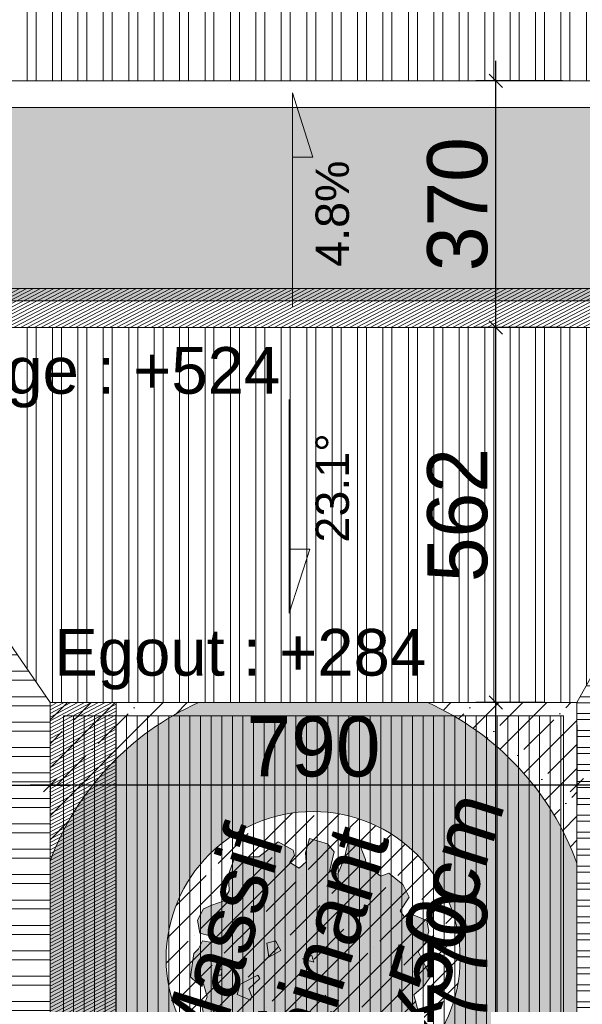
# Model space of a CAD drawing. Header units: millimetres. Extents: x 24647 to 200269, y -67453 to 4484.
# Tile 198 of 231: x 38964 to 39807, y -50328 to -48852. Entities that reach past the tile are written whole.
import ezdxf
from ezdxf.lldxf.tags import DXFTag

# ---------------------------------------------------------------- set-up
doc = ezdxf.new("R2010")
doc.units = ezdxf.units.MM
doc.layers.get('0').update_dxf_attribs({"lineweight": 9})
doc.layers.add('- Poly 02', color=7, linetype='Continuous', lineweight=13, true_color=0x51879e, plot=False)
doc.layers.add('0_Construction 1', color=80, linetype='Continuous', lineweight=13, plot=False)
for name, color, linetype, lineweight in [('0_Cotes 500', 137, 'Continuous', 5), ('0H_Végétation', 73, 'Continuous', 9), ('P_Texte Repère', 63, 'Continuous', 13), ('P_Trait tres fin', 151, 'Continuous', 9), ('P_Trait Vu', 125, 'Continuous', 20), ('P_Voirie', 41, 'Continuous', 15), ('P_Végétation', 76, 'Continuous', 5), ('PH_V_Bardage Metal', 55, 'Continuous', 9), ('Textmult Gd', 36, 'Continuous', 13)]:
    doc.layers.add(name, color=color, linetype=linetype, lineweight=lineweight)
doc.layers.add('Hach Ombre', color=7, linetype='Continuous', lineweight=13, true_color=0x303030)
doc.layers.add('R_EP_H', color=7, linetype='EAUX_PLUVIALES', lineweight=18, true_color=0x263b9c)
doc.styles.add('Agency Style', font='arial.ttf')
doc.styles.get("Standard").update_dxf_attribs({"font": 'GOTHIC.TTF'})
tags = doc.linetypes.add('EAUX_PLUVIALES', pattern='A,12,-5,["EP",Standard,S=2.54,R=0,X=-2.54,Y=-1.27],-5', length=22).pattern_tags.tags
tags[6] = DXFTag(74, 10)
doc.dimstyles.new('Cotes 500', dxfattribs={"dimtxt": 90, "dimasz": 20, "dimexe": 30, "dimexo": 50, "dimgap": 10, "dimtad": 1, "dimdec": 0, "dimzin": 9, "dimdsep": 46, "dimtxsty": 'Standard', "dimblk": 'OBLIQUE', "dimcen": -25, "dimdle": 30, "dimazin": 0, "dimtfac": 1, "dimtdec": 0, "dimtix": 1, "dimtmove": 0, "dimatfit": 3, "dimldrblk": 'SMALL', "dimfxl": 100, "dimfxlon": 1, "dimarcsym": 0})

# ---------------------------------------------------------------- blocks, each defined once
blk = doc.blocks.new('_Oblique')
at = {"color": 0, "linetype": 'ByBlock', "lineweight": -2}
blk.add_line((-0.5, -0.5), (0.5, 0.5), dxfattribs=at)
blk = doc.blocks.new('*D561')
at = {"layer": '0_Cotes 500', "color": 0, "lineweight": -2, "transparency": 16777216}
for p, q in [((39799.12215180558, -49995.24013885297), (39799.12215180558, -50029.08503711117)), ((40113.81331001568, -49995.24013885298), (40113.81331001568, -50029.08503711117)), ((40143.81331001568, -49999.08503711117), (39769.12215180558, -49999.08503711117))]:
    blk.add_line(p, q, dxfattribs=at)
at = {"layer": 'Defpoints', "color": 0, "transparency": 16777216}
for p in [(39799.12215180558, -49945.24013885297), (40113.81331001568, -49945.24013885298), (39799.12215180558, -49999.08503711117)]:
    blk.add_point(p, dxfattribs=at)
at = {"layer": '0_Cotes 500', "color": 0, "lineweight": -2, "transparency": 16777216, "xscale": 20, "yscale": 20, "zscale": 20, "rotation": 180}
blk.add_blockref('_Oblique', (39799.12215180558, -49999.08503711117), dxfattribs=at)
at = {"layer": '0_Cotes 500', "color": 0, "lineweight": -2, "transparency": 16777216, "xscale": 20, "yscale": 20, "zscale": 20}
blk.add_blockref('_Oblique', (40113.81331001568, -49999.08503711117), dxfattribs=at)
at = {"layer": '0_Cotes 500', "color": 0, "transparency": 16777216, "insert": (39956.46773091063, -49941.82127096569), "char_height": 90, "attachment_point": 5}
blk.add_mtext('317', dxfattribs=at)
blk = doc.blocks.new('_Small')
at = {"color": 0, "linetype": 'ByBlock', "lineweight": -2}
blk.add_circle((0, 0), 0.25, dxfattribs=at)
blk = doc.blocks.new('*D562')
at = {"layer": '0_Cotes 500', "color": 0, "lineweight": -2, "transparency": 16777216}
for p, q in [((39799.12215180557, -49909.52223479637), (39799.12215180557, -50029.08503711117)), ((39829.12215180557, -49999.08503711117), (38979.55657347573, -49999.08503711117)), ((39009.55657347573, -49999.08503711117), (39009.55657347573, -50029.08503711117))]:
    blk.add_line(p, q, dxfattribs=at)
at = {"layer": 'Defpoints', "color": 0, "transparency": 16777216}
for p in [(39799.12215180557, -49859.52223479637), (39009.55657347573, -49956.69897643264), (39009.55657347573, -49999.08503711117)]:
    blk.add_point(p, dxfattribs=at)
at = {"layer": '0_Cotes 500', "color": 0, "lineweight": -2, "transparency": 16777216, "xscale": 20, "yscale": 20, "zscale": 20, "rotation": 180}
blk.add_blockref('_Oblique', (39009.55657347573, -49999.08503711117), dxfattribs=at)
at = {"layer": '0_Cotes 500', "color": 0, "lineweight": -2, "transparency": 16777216, "xscale": 20, "yscale": 20, "zscale": 20}
blk.add_blockref('_Oblique', (39799.12215180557, -49999.08503711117), dxfattribs=at)
at = {"layer": '0_Cotes 500', "color": 0, "transparency": 16777216, "insert": (39404.33936264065, -49941.82127096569), "char_height": 90, "attachment_point": 5}
blk.add_mtext('790', dxfattribs=at)
blk = doc.blocks.new('*D563')
at = {"layer": '0_Cotes 500', "color": 0, "lineweight": -2, "transparency": 16777216}
for p, q in [((38622.81707157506, -49995.24013885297), (38622.81707157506, -50029.08503711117)), ((38592.81707157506, -49999.08503711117), (39039.55657347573, -49999.08503711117)), ((39009.55657347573, -49999.08503711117), (39009.55657347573, -50029.08503711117))]:
    blk.add_line(p, q, dxfattribs=at)
at = {"layer": 'Defpoints', "color": 0, "transparency": 16777216}
for p in [(38622.81707157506, -49945.24013885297), (39009.55657347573, -49956.69897643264), (39009.55657347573, -49999.08503711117)]:
    blk.add_point(p, dxfattribs=at)
at = {"layer": '0_Cotes 500', "color": 0, "lineweight": -2, "transparency": 16777216, "xscale": 20, "yscale": 20, "zscale": 20, "rotation": 180}
blk.add_blockref('_Oblique', (38622.81707157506, -49999.08503711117), dxfattribs=at)
at = {"layer": '0_Cotes 500', "color": 0, "lineweight": -2, "transparency": 16777216, "xscale": 20, "yscale": 20, "zscale": 20}
blk.add_blockref('_Oblique', (39009.55657347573, -49999.08503711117), dxfattribs=at)
at = {"layer": '0_Cotes 500', "color": 0, "transparency": 16777216, "insert": (38816.18682252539, -49941.82127096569), "char_height": 90, "attachment_point": 5}
blk.add_mtext('387', dxfattribs=at)
blk = doc.blocks.new('*D564')
at = {"layer": '0_Cotes 500', "color": 0, "lineweight": -2, "transparency": 16777216}
for p, q in [((39677.60685980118, -49343.16482684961), (39677.60685980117, -48913.25193730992)), ((39777.60685980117, -48943.25193730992), (39647.60685980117, -48943.25193730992)), ((39777.60685980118, -49313.16482684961), (39647.60685980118, -49313.16482684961))]:
    blk.add_line(p, q, dxfattribs=at)
at = {"layer": 'Defpoints', "color": 0, "transparency": 16777216}
for p in [(39677.60685980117, -48943.25193730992), (40113.81330383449, -48943.25193730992), (40113.81330383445, -49313.16482684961)]:
    blk.add_point(p, dxfattribs=at)
at = {"layer": '0_Cotes 500', "color": 0, "lineweight": -2, "transparency": 16777216, "xscale": 20, "yscale": 20, "zscale": 20}
for p, rotation in [((39677.60685980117, -48943.25193730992), 90), ((39677.60685980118, -49313.16482684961), 270)]:
    blk.add_blockref('_Oblique', p, dxfattribs=dict(at, rotation=rotation))
at = {"layer": '0_Cotes 500', "color": 0, "transparency": 16777216, "insert": (39620.34309365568, -49128.20838207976), "char_height": 90, "attachment_point": 5, "rotation": 90}
blk.add_mtext('370', dxfattribs=at)
blk = doc.blocks.new('*D551')
at = {"layer": '0_Cotes 500', "color": 0, "lineweight": -2, "transparency": 16777216}
for p, q in [((39677.60686598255, -49905.52223479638), (39677.60686598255, -49283.16479721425)), ((39714.12215180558, -49313.16479721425), (39647.60686598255, -49313.16479721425)), ((39749.12215180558, -49875.52223479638), (39647.60686598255, -49875.52223479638))]:
    blk.add_line(p, q, dxfattribs=at)
at = {"layer": 'Defpoints', "color": 0, "transparency": 16777216}
for p in [(39677.60686598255, -49313.16479721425), (39764.12215180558, -49313.16479721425), (39799.12215180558, -49875.52223479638)]:
    blk.add_point(p, dxfattribs=at)
at = {"layer": '0_Cotes 500', "color": 0, "lineweight": -2, "transparency": 16777216, "xscale": 20, "yscale": 20, "zscale": 20}
for p, rotation in [((39677.60686598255, -49313.16479721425), 90), ((39677.60686598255, -49875.52223479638), 270)]:
    blk.add_blockref('_Oblique', p, dxfattribs=dict(at, rotation=rotation))
at = {"layer": '0_Cotes 500', "color": 0, "transparency": 16777216, "insert": (39620.34309983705, -49594.3435160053), "char_height": 90, "attachment_point": 5, "rotation": 90}
blk.add_mtext('562', dxfattribs=at)
blk = doc.blocks.new('Arbre dessus-Divers (3)')
at = {"true_color": 0xffffff, "transparency": 33554610}
h = blk.add_hatch(color=7, dxfattribs=at)
h.dxf.hatch_style = 1
h.paths.add_polyline_path([(267.7208863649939, -9.861957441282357), (283.9769412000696, 17.34390003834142), (292.9756085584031, 44.35500859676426), (272.8907585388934, 68.12478772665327), (245.4165424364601, 96.61804746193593), (256.8143461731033, 123.6935358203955), (256.0305220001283, 152.9030209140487), (243.263037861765, 176.8691584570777), (196.9492939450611, 180.4880982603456), (187.5595192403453, 168.0517430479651), (172.6580383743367, 179.8362526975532), (183.7890929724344, 219.0889675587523), (158.7800025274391, 245.1874923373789), (116.9977822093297, 261.1124182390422), (100.29064162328, 248.4797046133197), (58.6343890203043, 261.9471252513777), (50.92430631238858, 276.3854985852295), (28.30995083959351, 304.9491490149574), (-3.234290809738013, 301.7018086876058), (0.203397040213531, 265.3009254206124), (-3.47992257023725, 221.3863178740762), (-25.37204179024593, 220.7988521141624), (-29.14085856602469, 271.7760982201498), (-51.42569462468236, 285.8233642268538), (-97.60906941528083, 284.5840529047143), (-96.6288868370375, 248.0572019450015), (-88.72405520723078, 226.3614411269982), (-100.3781957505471, 206.6017091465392), (-127.2649460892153, 213.2028496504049), (-120.5290350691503, 232.8306030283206), (-128.1131500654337, 244.8114710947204), (-169.6990119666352, 253.4190311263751), (-204.8006055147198, 203.7995779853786), (-228.8955026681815, 195.8303665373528), (-262.5061422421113, 177.8823051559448), (-263.8623257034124, 138.9519164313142), (-250.6421463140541, 100.3526566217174), (-257.1756880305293, 70.94681312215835), (-281.0098469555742, 53.2610994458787), (-297.6526077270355, 38.22924946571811), (-304.0617912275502, 6.42587909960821), (-288.7032137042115, -22.39249866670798), (-259.5537070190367, -21.61028399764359), (-251.9052122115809, -35.99028842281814), (-276.1304784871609, -39.10124874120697), (-280.4028733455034, -61.06375865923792), (-287.2675439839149, -75.89323933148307), (-278.4441176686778, -134.0574822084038), (-258.7503749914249, -143.2525079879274), (-241.7808866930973, -140.3962749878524), (-223.9648039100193, -169.0886850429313), (-225.5757146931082, -200.7632958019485), (-207.627653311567, -234.3739353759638), (-151.5913962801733, -240.1928612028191), (-131.6369153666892, -259.1043892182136), (-128.5243455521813, -283.3896338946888), (-95.21309697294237, -261.2193212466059), (-70.09496305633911, -286.6834556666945), (-16.85055920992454, -277.9320295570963), (-9.402824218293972, -282.5939222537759), (12.23456767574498, -274.7506785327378), (9.508703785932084, -262.6394413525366), (-10.6421355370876, -236.4105474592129), (-3.97221381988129, -214.3236793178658), (20.31904175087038, -213.6718337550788), (43.05936495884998, -244.6929894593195), (44.03793804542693, -281.1598620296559), (73.64454136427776, -297.4115154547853), (107.0004536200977, -272.207676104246), (89.50948886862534, -255.6309046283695), (91.38113786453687, -233.672796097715), (129.9204192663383, -220.4542262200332), (179.0244068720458, -238.5835395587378), (195.4708092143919, -216.2343236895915), (175.1252209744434, -182.7480423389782), (205.5633123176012, -140.5163457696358), (246.0873173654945, -181.4109458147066), (266.9089062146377, -160.7780463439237), (239.0495936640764, -120.1707575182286), (250.8984831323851, -107.6684130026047), (277.4585059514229, -102.0939365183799), (235.5415151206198, -78.91001365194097), (235.3451566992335, -71.59264777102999), (279.3301549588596, -80.13582799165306), (293.1226936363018, -50.5952139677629)])
for p, q in [((-121.4453396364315, 3.043333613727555), (-102.3390627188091, 15.74042705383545)), ((-106.0223823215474, -28.17418050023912), (-121.4453396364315, 3.043333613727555)), ((-102.3390627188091, 15.74042705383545), (-82.38297230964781, -3.231079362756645)), ((-24.22050166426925, -7.555909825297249), (-5.180214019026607, 7.600298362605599)), ((-5.180214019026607, 7.600298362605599), (4.929005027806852, -6.773695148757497)), ((-82.38297230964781, -3.231079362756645), (-106.0223823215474, -28.17418050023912)), ((-82.38297230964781, -3.231079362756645), (-82.38297230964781, -3.231079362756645)), ((4.929005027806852, -6.773695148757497), (-24.22050166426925, -7.555909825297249)), ((4.929005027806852, -6.773695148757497), (-24.22050166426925, -7.555909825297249)), ((-24.22050166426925, -7.555909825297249), (4.929005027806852, -6.773695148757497)), ((4.929005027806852, -6.773695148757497), (4.929005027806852, -6.773695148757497)), ((4.929005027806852, -6.773695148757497), (4.929005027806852, -6.773695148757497)), ((-225.3031802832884, -90.13617559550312), (-208.1989214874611, -94.53893956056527)), ((-222.3165781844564, -111.9639150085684), (-225.3031802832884, -90.13617559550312)), ((-208.1989214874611, -94.53893956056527), (-205.4130791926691, -106.6485672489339)), ((-154.6098562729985, -114.2885241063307), (-119.0555674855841, -79.30219322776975)), ((-111.6034311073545, -86.36483176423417), (-130.1882315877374, -118.4949296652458)), ((-119.0555674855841, -79.30219322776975), (-111.6034311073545, -86.36483176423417)), ((-205.4130791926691, -106.6485672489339), (-222.3165781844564, -111.9639150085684)), ((-205.4130791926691, -106.6485672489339), (-205.4130791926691, -106.6485672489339)), ((-153.8920214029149, -141.0388944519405), (-154.6098562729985, -114.2885241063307)), ((-130.1882315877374, -118.4949296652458), (-117.5555179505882, -135.2020702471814)), ((-130.1882315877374, -118.4949296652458), (-130.1882315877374, -118.4949296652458)), ((-117.2947797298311, -144.9185724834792), (-153.8920214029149, -141.0388944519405)), ((-117.5555179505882, -135.2020702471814), (-117.2947797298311, -144.9185724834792)), ((-90.39288745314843, -165.5043392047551), (-71.09025211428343, -160.1246116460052)), ((-80.08891947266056, -187.1357202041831), (-90.39288745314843, -165.5043392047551)), ((-71.09025211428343, -160.1246116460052), (-63.11943117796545, -184.2794872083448)), ((-132.942215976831, -210.4618996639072), (-130.8742085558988, -195.8211570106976)), ((-130.8742085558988, -195.8211570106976), (-108.7813295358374, -204.9518029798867)), ((-63.11943117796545, -184.2794872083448), (-80.08891947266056, -187.1357202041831)), ((-80.08891947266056, -187.1357202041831), (-80.08891947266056, -187.1357202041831)), ((-156.7763749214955, -228.1476133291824), (-132.942215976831, -210.4618996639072)), ((-108.7813295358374, -204.9518029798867), (-115.5816203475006, -222.1804200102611)), ((-115.5816203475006, -222.1804200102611), (-156.7763749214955, -228.1476133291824)), ((-156.7763749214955, -228.1476133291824), (-156.7763749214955, -228.1476133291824)), ((-80.79164787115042, -250.4173429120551), (-71.46625297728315, -235.5818513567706)), ((-71.46625297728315, -235.5818513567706), (-46.84826988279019, -247.1056227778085)), ((-46.84826988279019, -247.1056227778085), (-32.46987494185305, -239.3971495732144)), ((-32.46987494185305, -239.3971495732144), (-22.49263449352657, -248.8529135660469)), ((-75.73703834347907, -257.6043396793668), (-80.79164787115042, -250.4173429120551)), ((-80.79164787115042, -250.4173429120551), (-80.79164787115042, -250.4173429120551)), ((-48.72592978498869, -266.6030070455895), (-75.73703834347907, -257.6043396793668)), ((-34.15117644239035, -266.2118997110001), (-48.72592978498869, -266.6030070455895)), ((-22.29627607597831, -256.1702794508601), (-34.15117644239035, -266.2118997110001)), ((-22.49263449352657, -248.8529135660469), (-22.29627607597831, -256.1702794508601))]:
    blk.add_line(p, q)
at = {"lineweight": 13}
blk.add_lwpolyline([(267.7208863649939, -9.861957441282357), (283.9769412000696, 17.34390003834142), (292.9756085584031, 44.35500859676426), (292.9756085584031, 44.35500859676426), (272.8907585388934, 68.12478772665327), (245.4165424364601, 96.61804746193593), (256.8143461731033, 123.6935358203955), (256.0305220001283, 152.9030209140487), (243.263037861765, 176.8691584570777), (196.9492939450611, 180.4880982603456), (187.5595192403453, 168.0517430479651), (172.6580383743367, 179.8362526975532), (183.7890929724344, 219.0889675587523), (158.7800025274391, 245.1874923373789), (116.9977822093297, 261.1124182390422), (100.29064162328, 248.4797046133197), (58.6343890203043, 261.9471252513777), (50.92430631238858, 276.3854985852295), (28.30995083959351, 304.9491490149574), (-3.234290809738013, 301.7018086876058), (0.203397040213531, 265.3009254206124), (-3.47992257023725, 221.3863178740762), (-25.37204179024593, 220.7988521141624), (-29.14085856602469, 271.7760982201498), (-51.42569462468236, 285.8233642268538), (-97.60906941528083, 284.5840529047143), (-96.6288868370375, 248.0572019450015), (-88.72405520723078, 226.3614411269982), (-100.3781957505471, 206.6017091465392), (-127.2649460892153, 213.2028496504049), (-120.5290350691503, 232.8306030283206), (-128.1131500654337, 244.8114710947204), (-169.6990119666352, 253.4190311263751), (-204.8006055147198, 203.7995779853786), (-228.8955026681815, 195.8303665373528), (-262.5061422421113, 177.8823051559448), (-263.8623257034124, 138.9519164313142), (-250.6421463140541, 100.3526566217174), (-257.1756880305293, 70.94681312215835), (-281.0098469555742, 53.2610994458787), (-297.6526077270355, 38.22924946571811), (-304.0617912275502, 6.42587909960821), (-288.7032137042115, -22.39249866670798), (-259.5537070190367, -21.61028399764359), (-251.9052122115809, -35.99028842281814), (-276.1304784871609, -39.10124874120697), (-280.4028733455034, -61.06375865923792), (-287.2675439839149, -75.89323933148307), (-278.4441176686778, -134.0574822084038), (-258.7503749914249, -143.2525079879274), (-241.7808866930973, -140.3962749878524), (-223.9648039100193, -169.0886850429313), (-225.5757146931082, -200.7632958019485), (-207.627653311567, -234.3739353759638), (-151.5913962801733, -240.1928612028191), (-131.6369153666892, -259.1043892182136), (-128.5243455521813, -283.3896338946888), (-95.21309697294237, -261.2193212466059), (-70.09496305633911, -286.6834556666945), (-16.85055920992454, -277.9320295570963), (-9.402824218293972, -282.5939222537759), (12.23456767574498, -274.7506785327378), (9.508703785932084, -262.6394413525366), (-10.6421355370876, -236.4105474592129), (-3.97221381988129, -214.3236793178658), (20.31904175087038, -213.6718337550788), (43.05936495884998, -244.6929894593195), (44.03793804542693, -281.1598620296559), (73.64454136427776, -297.4115154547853), (107.0004536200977, -272.207676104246), (89.50948886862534, -255.6309046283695), (91.38113786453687, -233.672796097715), (129.9204192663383, -220.4542262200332), (179.0244068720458, -238.5835395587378), (195.4708092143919, -216.2343236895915), (175.1252209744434, -182.7480423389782), (205.5633123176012, -140.5163457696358), (246.0873173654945, -181.4109458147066), (266.9089062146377, -160.7780463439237), (239.0495936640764, -120.1707575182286), (250.8984831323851, -107.6684130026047), (277.4585059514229, -102.0939365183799), (235.5415151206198, -78.91001365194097), (235.3451566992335, -71.59264777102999), (279.3301549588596, -80.13582799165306), (293.1226936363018, -50.5952139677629), (267.7208863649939, -9.861957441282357), (283.9769412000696, 17.34390003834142), (283.9769412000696, 17.34390003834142)], dxfattribs=at)
blk.add_point((-0.1256045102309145, 0.4133015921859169))
blk = doc.blocks.new('*D683')
at = {"layer": '0_Cotes 500', "color": 0, "lineweight": -2, "transparency": 16777216}
for p, q in [((39677.60686598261, -50674.18002926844), (39677.60686598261, -49845.52223479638)), ((39749.1221518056, -49875.52223479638), (39647.60686598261, -49875.52223479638)), ((39749.12215180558, -50644.18002926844), (39647.60686598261, -50644.18002926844))]:
    blk.add_line(p, q, dxfattribs=at)
at = {"layer": 'Defpoints', "color": 0, "transparency": 16777216}
for p in [(39677.60686598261, -49875.52223479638), (39799.1221518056, -49875.52223479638), (39799.12215180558, -50644.18002926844)]:
    blk.add_point(p, dxfattribs=at)
at = {"layer": '0_Cotes 500', "color": 0, "lineweight": -2, "transparency": 16777216, "xscale": 20, "yscale": 20, "zscale": 20}
for p, rotation in [((39677.60686598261, -49875.52223479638), 90), ((39677.60686598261, -50644.18002926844), 270)]:
    blk.add_blockref('_Oblique', p, dxfattribs=dict(at, rotation=rotation))
at = {"layer": '0_Cotes 500', "color": 0, "transparency": 16777216, "insert": (39620.34309983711, -50259.8511320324), "char_height": 90, "attachment_point": 5, "rotation": 90}
blk.add_mtext('770', dxfattribs=at)

msp = doc.modelspace()

# ---------------------------------------------------------------- hatches: boundary and pattern name
at = {"layer": '0H_Végétation', "transparency": 33554687}
h = msp.add_hatch(dxfattribs=at)
h.set_pattern_fill('ANSI35', color=256, scale=8)
h.set_pattern_definition([(117.6124533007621, (-14100.4013960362, 36322.35056197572), (-45.01402530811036, -23.54522298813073), []), (117.6124533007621, (-14089.6669902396, 36356.63020093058), (-45.01402530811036, -23.54522298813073), [63.5, -12.7, 0, -12.7])])
h.paths.add_polyline_path([(35579.31726855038, -47738.67396938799), (35588.00621419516, -48667.17466354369), (37213.10873679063, -48667.17466354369), (37213.10873679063, -47757.40651264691), (38326.83027071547, -47497.75754728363), (37922.66903871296, -45764.17441272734), (37928.33732479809, -45728.07289707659), (37951.84082013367, -45699.83248198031), (37978.85743731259, -45686.63409149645), (39255.72551536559, -45256.4337171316), (39325.92756849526, -45226.78499364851), (39369.44403475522, -45179.59355425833), (39376.44286739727, -45156.52576635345), (39381.53090655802, -44638.45559179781), (38660.40960437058, -44758.59454083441)])
h.paths.add_polyline_path([(43747.74493348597, -46989.08360755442), (41535.08687437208, -48277.1195365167), (41531.38914061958, -49719.95940652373), (43259.53034920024, -49723.25034072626), (43259.53034817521, -50953.48333529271), (42925.97971332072, -51562.14963185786), (44921.5747059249, -52661.74721877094), (46802.48995596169, -50037.62994241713), (44770.29738795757, -48668.21891677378)])
edge = h.paths.add_edge_path()
edge.add_line((38296.05593561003, -56898.81771841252), (41532.00195437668, -58639.47368872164))
edge.add_line((41532.00195437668, -58639.47368872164), (42181.14759474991, -57586.77474176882))
edge.add_line((42181.14759474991, -57586.77474176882), (42480.22229659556, -56961.36045587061))
edge.add_line((42480.22229659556, -56961.36045587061), (42623.25565844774, -56617.47270023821))
edge.add_line((42623.25565844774, -56617.47270023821), (42257.41969317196, -56357.34436953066))
edge.add_line((42257.41969317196, -56357.34436953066), (42513.41507440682, -56115.20189275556))
edge.add_line((42513.41507440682, -56115.20189275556), (43335.68845653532, -54700.78819274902))
edge.add_line((43335.68845653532, -54700.78819274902), (42659.29336371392, -54310.07780080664))
edge.add_line((42659.29336371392, -54310.07780080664), (42667.03123021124, -54234.62595069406))
edge.add_line((42667.03123021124, -54234.62595069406), (42844.75524002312, -53913.06872475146))
edge.add_line((42844.75524002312, -53913.06872475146), (43496.3307338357, -52755.00152790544))
edge.add_arc((43801.17645288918, -52948.21126534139), 360.9167702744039, 70.85112709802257, 147.6336754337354, ccw=False)
edge.add_line((43919.5657486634, -52607.26421708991), (44620.54589164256, -52993.68338572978))
edge.add_line((44620.54589164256, -52993.68338572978), (44674.98946946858, -53031.97510039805))
edge.add_line((44674.98946946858, -53031.97510039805), (44757.69000738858, -53151.55726110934))
edge.add_line((44757.69000738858, -53151.55726110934), (44874.47375553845, -53248.31310856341))
edge.add_line((44874.47375553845, -53248.31310856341), (44864.13049846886, -53269.61260747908))
edge.add_line((44864.13049846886, -53269.61260747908), (44874.64488762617, -53284.91604304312))
edge.add_line((44874.64488762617, -53284.91604304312), (44445.26969021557, -54169.9403887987))
edge.add_line((44445.26969021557, -54169.9403887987), (43972.22375571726, -55145.0901981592))
edge.add_line((43972.22375571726, -55145.0901981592), (43913.96320757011, -55291.41193301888))
edge.add_line((43913.96320757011, -55291.41193301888), (43820.17129617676, -55526.97091121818))
edge.add_line((43820.17129617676, -55526.97091121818), (43755.88781223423, -55688.419287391))
edge.add_line((43755.88781223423, -55688.419287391), (43727.79283199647, -55758.98000780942))
edge.add_line((43727.79283199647, -55758.98000780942), (43412.65708291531, -56550.445433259))
edge.add_line((43412.65708291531, -56550.445433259), (42853.09041005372, -57955.80066835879))
edge.add_line((42853.09041005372, -57955.80066835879), (42433.86025464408, -59106.17664034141))
edge.add_line((42433.86025464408, -59106.17664034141), (38295.35714077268, -60925.14784341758))
edge.add_line((38295.35714077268, -60925.14784341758), (38296.05593561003, -56898.81771841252))
edge = h.paths.add_edge_path(flags=17)
edge.add_arc((41157.99255907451, -54434.47225098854), 800.666295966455, 42.18674468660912, 115.1752589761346)
edge.add_line((40817.39829528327, -53709.86058604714), (39585.14532731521, -54402.20425527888))
edge.add_arc((39340.22934650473, -53966.29582183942), 500.0000000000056, 239.7912631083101, 299.32953749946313, ccw=False)
edge.add_line((39088.65348055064, -54398.39486565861), (38796.43281385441, -54228.25871672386))
edge.add_arc((38695.80246747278, -54401.09833425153), 199.9999999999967, 59.79126310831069, 180)
edge.add_line((38495.80246747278, -54401.09833425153), (38495.80246747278, -55284.65305291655))
edge.add_arc((38995.80246747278, -55284.65305291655), 500, 180, 239.6720561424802)
edge.add_line((38743.32814125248, -55716.22774471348), (39239.74207663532, -56006.63349890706))
edge.add_arc((39787.19322020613, -54938.66448183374), 1200.108568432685, 242.8598884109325, 330.2439322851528)
edge.add_line((40829.06298488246, -55534.28849870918), (41751.25424033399, -53896.78545081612))
h = msp.add_hatch(dxfattribs=at)
h.set_pattern_fill('ANSI35', color=256, scale=8)
h.set_pattern_definition([(45.00000000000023, (-817.4882917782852, -8187.799174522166), (-35.92102448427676, 35.92102448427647), []), (45.00000000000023, (-781.5672517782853, -8187.799174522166), (-35.92102448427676, 35.92102448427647), [63.5, -12.7, 0, -12.7])])
edge = h.paths.add_edge_path()
edge.add_line((39009.5565734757, -49875.52223479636), (39009.5565734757, -50113.48320282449))
edge.add_arc((39403.78831843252, -50259.07613203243), 420.2570282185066, 114.12372196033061, 159.730409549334, ccw=False)
edge.add_line((39232.02575649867, -49875.52223479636), (39009.5565734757, -49875.52223479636))
edge = h.paths.add_edge_path()
edge.add_line((39799.12215180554, -49875.52223479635), (39575.55088036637, -49875.52223479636))
edge.add_arc((39403.7883184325, -50259.07613203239), 420.2570282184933, 19.831338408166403, 65.87627803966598, ccw=False)
edge.add_line((39799.12215180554, -50116.50288784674), (39799.12215180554, -49875.52223479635))
edge = h.paths.add_edge_path()
edge.add_line((39572.04692326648, -50644.18002926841), (39799.12215180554, -50644.18002926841))
edge.add_line((39799.12215180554, -50644.18002926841), (39799.12215180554, -50401.64937621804))
edge.add_arc((39403.7883184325, -50259.07613203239), 420.2570282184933, 293.60135540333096, 340.1686615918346, ccw=False)
edge = h.paths.add_edge_path()
edge.add_arc((39403.7883184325, -50259.0761320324), 220.2570282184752, 0, 360)
at = {"layer": 'Hach Ombre', "transparency": 33554559}
h = msp.add_hatch(dxfattribs=at)
h.set_pattern_fill('ANSI31', color=256, scale=1.5, angle=-17.38754669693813)
h.set_pattern_definition([(27.61245330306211, (-790.009734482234, -8492.581820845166), (-2.207364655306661, 4.220064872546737), [])])
h.paths.add_polyline_path([(41124.1792165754, -47783.83181938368), (37747.67921657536, -47783.83181938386), (37747.67921657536, -47925.25317562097), (40982.75786033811, -47925.25317562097), (40982.75786033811, -48942.96570174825), (41124.17921657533, -48801.54434551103), (41167.3127302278, -48249.41144954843)])
h.paths.add_polyline_path([(35610.17276168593, -49131.22653122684), (35801.13436590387, -49023.66880913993), (37598.75786033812, -49023.66880914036), (37598.7578603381, -49131.67563306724)])
h.paths.add_polyline_path([(37598.75786033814, -49131.67563306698), (38303.33883535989, -49131.67563306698), (38303.33883535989, -49100.35675101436), (37598.75786033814, -49100.35675101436)])
h.paths.add_polyline_path([(38682.66369910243, -49254.47493437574), (40172.50317285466, -49254.4749343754), (40172.50317285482, -49945.24013885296), (40116.65690790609, -50384.47644849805), (40172.50317285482, -50803.71332260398), (40113.81331001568, -50803.71332260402), (40113.81331001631, -49313.16479721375), (38623.97383626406, -49313.16479721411)])
h.paths.add_polyline_path([(40762.49173572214, -48943.2519387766), (40762.49173572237, -49945.24013885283), (40635.21252828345, -49945.2401405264), (40635.21251510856, -48943.2519387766)])
h.paths.add_polyline_path([(43019.55157862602, -50950.19436636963), (43141.23216836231, -50858.4767271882), (43284.80410036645, -50227.54219721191), (43139.31959557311, -49864.58203348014), (40762.49173572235, -49864.58203348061), (40762.49173615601, -49945.24013885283), (40812.64536462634, -49945.24013885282), (40812.71591677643, -49959.95939919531), (43019.55288633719, -49959.95942957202)])
h.paths.add_polyline_path([(41055.75953720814, -51421.09614760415), (40241.0925174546, -51421.0961476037), (40241.0925174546, -51562.51750384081), (40914.33818097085, -51562.51750384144), (40914.33818097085, -52303.19184172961), (41055.75953736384, -52303.19184172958), (41098.89305086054, -51819.01048118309)])
h.paths.add_polyline_path([(40299.07528668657, -50803.71332260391), (40299.07528668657, -51021.24710574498), (40241.0925174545, -51079.22987497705), (40241.09251745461, -51562.51750216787), (40113.81331001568, -51562.51750384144), (40113.81329684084, -50803.71332260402)])
h.paths.add_polyline_path([(38401.6071989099, -50743.00601881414), (38401.6071989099, -50636.94000163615), (38623.97383626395, -50644.0191148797), (38623.97383626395, -50742.51751145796)])
h.paths.add_polyline_path([(39799.12215180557, -50545.18507990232), (39108.55152284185, -50545.18507990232), (39108.55152284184, -49875.52223479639), (39009.55657347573, -49875.52223479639), (39009.55657347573, -50644.18002926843), (39799.12215180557, -50644.18002926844)], flags=17)
h.paths.add_polyline_path([(38623.97383626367, -51562.51751145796), (40113.81331001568, -51562.51751145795), (40113.81331001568, -51551.31287194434), (38623.97383626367, -51551.31287194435)])
at = {"layer": 'P_Voirie', "true_color": 0xe7e4d0, "transparency": 33554687}
h = msp.add_hatch(color=254, dxfattribs=at)
h.dxf.hatch_style = 1
edge = h.paths.add_edge_path(flags=16)
edge.add_arc((39403.7883184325, -50259.07613203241), 220.2570282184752, 0, 360)
edge = h.paths.add_edge_path()
edge.add_arc((39403.78831843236, -50259.07613203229), 420.2570282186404, 293.6013554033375, 340.1686615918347)
edge.add_line((39799.12215180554, -50401.64937621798), (39799.12215180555, -50116.50288784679))
edge.add_arc((39403.78831843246, -50259.07613203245), 420.2570282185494, 19.83133840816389, 65.87627803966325)
edge.add_line((39575.55088036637, -49875.52223479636), (39232.02575649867, -49875.52223479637))
edge.add_arc((39403.78831843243, -50259.07613203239), 420.2570282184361, 114.1237219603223, 159.7304095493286)
edge.add_line((39009.55657347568, -50113.48320282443), (39009.55657347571, -50644.18002926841))
edge.add_line((39009.55657347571, -50644.18002926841), (39572.04692326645, -50644.18002926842))
h = msp.add_hatch(color=254, dxfattribs=at)
h.dxf.hatch_style = 1
edge = h.paths.add_edge_path(flags=17)
edge.add_line((37255.38381719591, -56067.27317673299), (37125.38381719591, -56197.27317673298))
edge.add_line((37125.38381719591, -56197.27317673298), (37125.20897046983, -51370.37307959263))
edge.add_arc((37190.29639383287, -51370.28329854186), 65.08748528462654, -0.07903327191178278, 180.0790332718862, ccw=False)
edge.add_line((37255.38381719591, -51370.37307959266), (37255.38381719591, -56067.27317673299))
edge = h.paths.add_edge_path(flags=16)
edge.add_line((37320.10322968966, -50369.68336147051), (37320.26668599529, -50431.97708697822))
edge.add_arc((36620.38381719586, -51400.57864074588), 1195.000000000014, 31.184854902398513, 54.14923643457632, ccw=False)
edge.add_line((37642.70770494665, -50781.80657565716), (38018.04033348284, -50554.63263554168))
edge.add_arc((37966.26024435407, -50469.08251941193), 99.9999999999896, 301.1848549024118, 450.1503415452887)
edge.add_line((37965.99784915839, -50369.08286366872), (37320.10610108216, -50370.77765841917))
edge = h.paths.add_edge_path()
edge.add_line((36672.45339302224, -50386.91510718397), (36672.53970075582, -50191.27290681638))
edge.add_line((36672.53970075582, -50191.27290681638), (35472.47315290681, -50192.35675640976))
edge.add_line((35472.47315290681, -50192.35675640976), (35472.47315290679, -50385.57864074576))
edge.add_line((35472.47315290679, -50385.57864074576), (36620.38381719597, -50385.57864074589))
edge.add_arc((36620.38381719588, -51400.57864074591), 1015.000000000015, 87.05943148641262, 89.99999999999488, ccw=False)
edge = h.paths.add_edge_path()
edge.add_line((37320.26668599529, -50431.97708697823), (37320.23077593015, -50418.29164527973))
edge.add_line((37320.23077593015, -50418.29164527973), (36875.86858531, -50418.25866575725))
edge.add_arc((36620.38381719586, -51400.57864074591), 1015.000000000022, 1.0231815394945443e-12, 75.42132716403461, ccw=False)
edge.add_line((37635.38381719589, -51400.57864074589), (37635.38381719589, -56339.71919480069))
edge.add_line((37635.38381719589, -56339.71919480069), (37635.38381719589, -56915.84372566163))
edge.add_arc((42635.38381719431, -56915.84372566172), 4999.999999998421, 180, 189.9703779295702)
edge.add_arc((9080.098549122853, -63029.13273614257), 29107.72840022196, 8.722899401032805, 10.38617490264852, ccw=False)
edge.add_line((37851.1481432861, -58614.77458672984), (37945.85738541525, -59371.65996095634))
edge.add_arc((32984.54756498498, -59992.46980754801), 4999.999999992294, -8.526512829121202e-12, 7.132363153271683, ccw=False)
edge.add_line((37984.54756497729, -59992.46980754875), (37984.54756497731, -61215.51826204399))
edge.add_arc((37884.54756497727, -61215.518262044), 100.0000000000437, -66.20604750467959, 0, ccw=False)
edge.add_line((37924.89243709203, -61307.01848769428), (37795.27057121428, -61364.17220032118))
edge.add_line((37795.27057121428, -61364.17220032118), (37567.2786475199, -61431.15439762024))
edge.add_arc((38346.34371747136, -61527.50073539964), 785.0000000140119, 172.950073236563, 176.6019580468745)
edge.add_line((37562.72386199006, -61480.97201182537), (37547.90579715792, -61730.53247535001))
edge.add_line((37547.90579715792, -61730.53247535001), (37693.57402346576, -61739.18176695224))
edge.add_line((37693.57402346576, -61739.18176695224), (37710.45659316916, -61598.28975517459))
edge.add_line((37710.45659316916, -61598.28975517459), (42254.87623538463, -59597.31238634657))
edge.add_line((42254.87623538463, -59597.31238634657), (42339.46604002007, -59365.19626237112))
edge.add_line((42339.46604002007, -59365.19626237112), (38304.89243709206, -61139.46642654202))
edge.add_arc((38264.5475649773, -61047.96620089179), 99.99999999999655, 180.0000000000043, 293.79395249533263, ccw=False)
edge.add_line((38164.5475649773, -61047.96620089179), (38164.54756497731, -59065.55006112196))
edge.add_arc((33164.54756497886, -59065.55006112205), 4999.99999999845, 0, 9.970377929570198)
edge.add_line((38089.03455478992, -58199.85502985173), (38006.36604677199, -57729.59705505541))
edge.add_arc((42635.38381719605, -56915.84372566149), 4700.000000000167, 179.9999999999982, 189.9703779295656, ccw=False)
edge.add_line((37935.38381719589, -56915.84372566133), (37935.38381719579, -51562.51751145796))
edge.add_line((37935.38381719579, -51562.51751145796), (38295.33883535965, -51562.51751145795))
edge.add_line((38295.33883535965, -51562.51751145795), (38295.33883535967, -50742.51751145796))
edge.add_line((38295.33883535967, -50742.51751145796), (38623.97383626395, -50742.51751145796))
edge.add_line((38623.97383626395, -50742.51751145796), (38623.97383626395, -50418.38840604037))
edge.add_line((38623.97383626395, -50418.38840604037), (38052.43335120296, -50418.34598764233))
edge.add_arc((37966.26024435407, -50469.08251941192), 99.99999999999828, -58.81514509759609, 30.488493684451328, ccw=False)
edge.add_line((38018.04033348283, -50554.6326355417), (37642.70770494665, -50781.80657565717))
edge.add_arc((36620.38381719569, -51400.57864074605), 1195.000000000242, 31.18485490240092, 54.1492364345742)
at = {"layer": 'P_Végétation', "transparency": 33554559}
h = msp.add_hatch(color=256, dxfattribs=at)
h.dxf.hatch_style = 1
h.paths.add_polyline_path([(40564.91252169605, -48983.25193731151), (40564.91252169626, -49905.24013885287), (40153.81331001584, -49905.24013885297), (40153.81331001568, -49273.16479721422), (38693.97383626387, -49273.16479721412), (38693.97383626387, -49058.51506391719), (38373.33097583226, -49058.04113030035), (38373.34698061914, -48983.2519373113)])
h.paths.add_polyline_path([(40257.74738011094, -49580.74569505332), (40441.95611135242, -49580.74569505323), (40441.95611135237, -49477.71022438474), (40257.74738011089, -49477.71022438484)], flags=24)
at = {"layer": 'PH_V_Bardage Metal'}
h = msp.add_hatch(dxfattribs=at)
h.set_pattern_fill('STEEL', color=256, scale=12, angle=45, style=0)
h.set_pattern_definition([(90, (-673.5776159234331, 4997.361820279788), (-38.09999999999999, -1.527666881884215e-13), []), (90, (-687.0480001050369, 5010.832204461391), (-38.09999999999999, -1.527666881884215e-13), [])])
h.paths.add_polyline_path([(40982.75786033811, -48434.25255646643), (37598.75786033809, -48434.25255646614), (37598.75786033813, -49124.45598468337), (38303.33883535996, -49124.45598468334), (38303.3388353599, -48943.2519373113), (40635.21251491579, -48943.25193731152), (40635.21251510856, -48943.2519387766), (40982.7578603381, -48943.25193877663)])
h.paths.add_polyline_path([(38623.97383626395, -49313.16479721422), (39009.55657347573, -49875.52223479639), (39799.12215180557, -49875.52223479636), (40113.81331001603, -49313.16479721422)])
h.paths.add_polyline_path([(40914.33818128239, -52444.61319253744), (40914.33818097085, -52003.56535107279), (38295.33883535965, -52003.56535292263), (38295.33883535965, -52444.61319438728)])
h = msp.add_hatch(dxfattribs=at)
h.set_pattern_fill('STEEL', color=256, scale=12, angle=135, style=0)
h.set_pattern_definition([(180.0000000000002, (-673.5776159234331, 4997.361820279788), (1.456612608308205e-13, -38.09999999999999), []), (180.0000000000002, (-687.0480001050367, 4983.891436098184), (1.456612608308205e-13, -38.09999999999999), [])])
h.paths.add_polyline_path([(38623.97383626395, -51206.50908241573), (39009.55657347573, -50644.18002926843), (39009.55657347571, -49875.52223479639), (38623.97383626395, -49313.16479721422)])
h = msp.add_hatch(dxfattribs=at)
h.set_pattern_fill('STEEL', color=256, scale=8, angle=135, style=0)
h.set_pattern_definition([(180.0000000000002, (-673.5776159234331, 4997.361820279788), (9.769962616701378e-14, -25.4), []), (180.0000000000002, (-682.5578720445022, 4988.381564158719), (9.769962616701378e-14, -25.4), [])])
h.paths.add_polyline_path([(40113.81331001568, -49313.16479721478), (39799.12215180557, -49875.52223479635), (39799.12215180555, -50660.18002926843), (40113.81331001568, -51206.50908241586)])
at = {"layer": 'R_EP_H', "true_color": 0x517ce1}
h = msp.add_hatch(dxfattribs=at)
h.set_pattern_fill('ANSI31', color=163, scale=5, angle=45)
h.set_pattern_definition([(90, (-817.488291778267, -8187.799174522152), (-15.875, -6.217248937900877e-15), [])])
h.paths.add_polyline_path([(37937.39128228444, -51562.51751145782), (38278.63109798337, -51562.51751145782), (38278.63109798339, -56904.75710729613), (37937.39128228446, -56904.75710729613)])
h.paths.add_polyline_path([(39029.55657347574, -50624.18002926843), (39779.12215180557, -50624.18002926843), (39779.12215180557, -49895.52223479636), (39029.55657347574, -49895.52223479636)])
h.paths.add_polyline_path([(42390.55338381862, -41835.18483990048), (43175.33371888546, -43270.9535658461), (43594.55571818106, -44037.92721302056), (44430.97762972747, -44361.51013910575), (44839.05322837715, -44816.56252219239), (43411.6732150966, -45335.06298867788), (40255.95873538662, -42964.97006687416)])

# ---------------------------------------------------------------- linework, layer by layer
at = {"layer": '- Poly 02'}
msp.add_lwpolyline([(38682.66369910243, -49254.47493437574), (40172.50317285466, -49254.4749343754), (40172.50317285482, -49945.24013885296), (40116.65690790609, -50384.47644849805), (40172.50317285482, -50803.71332260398), (40113.81331001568, -50803.71332260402), (40113.81331001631, -49313.16479721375), (38623.97383626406, -49313.16479721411), (38682.66369910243, -49254.47493437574)], dxfattribs=at)
msp.add_lwpolyline([(39799.12215180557, -50545.18507990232), (39108.55152284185, -50545.18507990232), (39108.55152284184, -49875.52223479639), (39009.55657347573, -49875.52223479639), (39009.55657347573, -50644.18002926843), (39799.12215180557, -50644.18002926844)], close=True, dxfattribs=at)
at = {"layer": '0_Construction 1'}
for points in [[(38303.33883535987, -49124.45598468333), (38303.3388353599, -48943.25193731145), (40982.75786040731, -48942.96570167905), (40982.75786040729, -47912.90507071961), (37598.75786033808, -47925.25317562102), (37598.48540203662, -49131.67557153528)], [(40982.75786033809, -48943.25193889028), (38303.33883535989, -48943.25193889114), (38303.33883535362, -49131.67563306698), (37598.75786033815, -49131.67563317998), (37594.35572301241, -47925.26923887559), (40982.75786040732, -47925.53941264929)], [(40564.91252169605, -48983.25193731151), (40564.91252169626, -49905.24013885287), (40153.81331001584, -49905.24013885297), (40153.81331001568, -49273.16479721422), (38693.97383626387, -49273.16479721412), (38693.97383626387, -49058.51506391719), (38373.33097583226, -49058.04113030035), (38373.34698061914, -48983.2519373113)], [(38623.97380662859, -49313.16482684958), (40113.81330383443, -49313.16482684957), (40113.81330383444, -51206.50932206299), (38623.9738066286, -51206.50932206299)]]:
    msp.add_lwpolyline(points, close=True, dxfattribs=at)
at = {"layer": '0_Cotes 500'}
for points in [[(39372.69840952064, -49282.00266565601), (39372.69840952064, -48961.37203801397), (39403.38045907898, -49057.75002599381), (39372.69840952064, -49057.75002599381)], [(39368.04834784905, -49420.96319773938), (39368.04834784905, -49741.59382538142), (39398.73039740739, -49645.21583740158), (39368.04834784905, -49645.21583740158)]]:
    msp.add_lwpolyline(points, dxfattribs=at)
at = {"layer": 'P_Trait tres fin'}
for points in [[(39232.02575649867, -49875.52223479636, 0.2016657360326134), (39009.55657347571, -50113.48320282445, 0.2016657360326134)], [(39799.12215180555, -50116.50288784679, 0.2036565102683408), (39575.55088036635, -49875.52223479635, 0.2036565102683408)]]:
    msp.add_lwpolyline(points, format="xyb", dxfattribs=at)
msp.add_circle((39403.7883184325, -50259.0761320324), 220.2570282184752, dxfattribs=at)
at = {"layer": 'P_Trait Vu'}
for points in [[(37598.75786033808, -47925.25317562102), (40982.75786033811, -47925.253175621), (40982.7578603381, -48943.25193877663), (40635.21251510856, -48943.2519387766), (40635.21251491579, -48943.25193731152), (38303.3388353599, -48943.2519373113), (38303.33883535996, -49124.45598468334), (37598.75786033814, -49124.45598468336)], [(37598.75786033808, -47925.25317562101), (40982.7578603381, -47925.25317562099), (40982.75786033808, -48943.25193877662), (40635.21251510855, -48943.25193877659), (40635.21251491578, -48943.25193731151), (38303.33883535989, -48943.25193731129), (38303.33883535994, -49124.45598468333), (37598.75786033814, -49124.45598468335)], [(38623.9738300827, -49313.16482684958), (40113.81330383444, -49313.16482684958), (40113.81330383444, -51206.50911205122), (38623.9738300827, -51206.50911205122)], [(39009.55657347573, -49875.52223479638), (39799.12215180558, -49875.52223479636), (39799.12215180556, -50644.18002926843), (39009.55657347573, -50644.18002926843)]]:
    msp.add_lwpolyline(points, close=True, dxfattribs=at)
for points in [[(40982.7578603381, -48943.25193877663), (40635.21251510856, -48943.2519387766), (40635.21252828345, -49945.24013885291), (40113.81331001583, -49945.24013885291), (40113.81331001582, -49313.16479721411), (38623.97383626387, -49313.16479721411), (38623.97383626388, -49128.4559846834), (38303.33883535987, -49128.45598468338), (38303.3388353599, -48943.25193731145)], [(40604.91252169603, -48943.25193731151), (40604.91252169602, -49945.24013885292), (40113.81331001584, -49945.24013885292), (40113.81331001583, -49313.16479721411), (38653.97383626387, -49313.16479721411), (38653.97383626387, -49098.45598468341), (38333.32242761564, -49097.98203843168), (38333.35553964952, -48943.2519373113)], [(39009.55657347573, -49875.52223479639), (38623.97383626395, -49313.16479721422)], [(39799.12215180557, -49875.52223479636), (40113.81331001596, -49313.16479721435)]]:
    msp.add_lwpolyline(points, dxfattribs=at)
at = {"layer": 'R_EP_H', "ltscale": 20}
msp.add_lwpolyline([(39029.55657347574, -50624.18002926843), (39779.12215180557, -50624.18002926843), (39779.12215180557, -49895.52223479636), (39029.55657347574, -49895.52223479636)], close=True, dxfattribs=at)

# ---------------------------------------------------------------- block references
at = {"layer": 'P_Végétation', "xscale": 0.5999999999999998, "yscale": 0.5999999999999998, "zscale": 0.5999999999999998, "rotation": 342.6124533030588}
msp.add_blockref('Arbre dessus-Divers (3)', (39403.33936264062, -50259.8511320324), dxfattribs=at)

# ---------------------------------------------------------------- texts
at = {"layer": 'P_Texte Repère', "color": 0, "insert": (39408.26509798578, -50283.46242225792), "char_height": 90, "width": 777.5504024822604, "attachment_point": 5, "rotation": 72.61245330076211, "style": 'Agency Style'}
msp.add_mtext('Massif drainant 55m²x50cm', dxfattribs=at)
at = {"layer": 'Textmult Gd', "char_height": 50, "width": 777.5845526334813, "attachment_point": 5, "rotation": 90.00000000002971, "style": 'Agency Style'}
for s, insert in [('4.8%', (39432.78669175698, -49142.4122541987)), ('23.1°', (39432.78669175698, -49553.56389929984))]:
    msp.add_mtext(s, dxfattribs=dict(at, insert=insert))
at = {"layer": 'Textmult Gd', "char_height": 70, "width": 777.5845526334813, "attachment_point": 5, "style": 'Agency Style'}
for s, insert in [('Faîtage : +524', (39037.84574492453, -49387.99402938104, -15561.68964505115)), ('Egout : +284', (39294.470679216, -49810.61654522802, -15561.68964505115))]:
    msp.add_mtext(s, dxfattribs=dict(at, insert=insert))

# ---------------------------------------------------------------- dimensions: what is measured, and where the dimension line sits
at = {"layer": '0_Cotes 500'}
for base, p1, p2, picture, middle in [((39677.60685980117, -48943.25193730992), (40113.81330383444, -49313.16482684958), (40113.81330383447, -48943.25193730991), '*D564', (39620.34309365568, -49128.20838207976)), ((39677.60686598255, -49313.16479721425), (39799.12215180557, -49875.52223479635), (39764.12215180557, -49313.16479721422), '*D551', (39620.34309983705, -49594.3435160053))]:
    dim = msp.add_linear_dim(base=base, p1=p1, p2=p2, angle=90, dimstyle='Cotes 500', dxfattribs=at)
    dim.commit()
    dim.dimension.update_dxf_attribs({"geometry": picture, "text_midpoint": middle})
dim = msp.add_linear_dim(base=(39677.60686598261, -49875.52223479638), p1=(39799.12215180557, -50644.18002926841), p2=(39799.12215180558, -49875.52223479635), angle=90.00000000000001, text='770', dimstyle='Cotes 500', dxfattribs=at)
dim.commit()
dim.dimension.update_dxf_attribs({"geometry": '*D683', "text_midpoint": (39620.34309983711, -50259.8511320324)})
for p1, picture, middle in [((39799.12215180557, -49859.52223479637), '*D562', (39404.33936264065, -49941.82127096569)), ((38622.81707157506, -49945.24013885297), '*D563', (38816.18682252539, -49941.82127096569))]:
    dim = msp.add_linear_dim(base=(39009.55657347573, -49999.08503711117), p1=p1, p2=(39009.55657347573, -49956.69897643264), dimstyle='Cotes 500', dxfattribs=at)
    dim.commit()
    dim.dimension.update_dxf_attribs({"geometry": picture, "text_midpoint": middle})
dim = msp.add_linear_dim(base=(39799.12215180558, -49999.08503711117), p1=(40113.81331001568, -49945.24013885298), p2=(39799.12215180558, -49945.24013885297), text='317', dimstyle='Cotes 500', dxfattribs=at)
dim.commit()
dim.dimension.update_dxf_attribs({"geometry": '*D561', "text_midpoint": (39956.46773091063, -49941.82127096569)})

doc.saveas('drawing.dxf')
